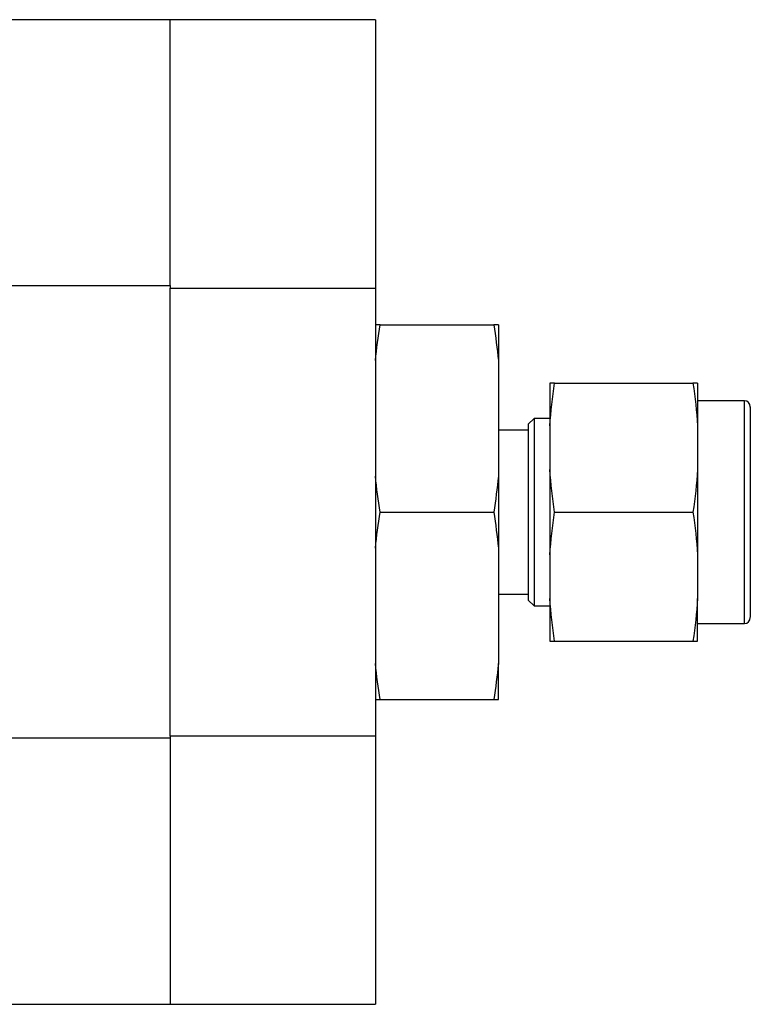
# Model space of a CAD drawing. Header units: inches. Extents: x 7 to 41.4, y 5.3 to 27.
# Tile 8 of 13: x 21 to 23.5, y 23.7 to 27. Entities that reach past the tile are written whole.
import ezdxf

# ---------------------------------------------------------------- set-up
doc = ezdxf.new("R2010")
doc.units = ezdxf.units.IN
doc.header["$LTSCALE"] = 4
doc.header["$MEASUREMENT"] = 0

msp = doc.modelspace()

# ---------------------------------------------------------------- linework, layer by layer
at = {"color": 7, "linetype": 'Continuous', "lineweight": 25}
for p, q in [((21.535, 26.9668), (19.8106, 26.9668)), ((21.535, 26.0733), (21.535, 26.9668)), ((22.2239, 26.9658), (21.535, 26.9658)), ((22.2239, 26.9658), (22.2239, 26.0646)), ((19.8106, 26.0733), (21.535, 26.0733)), ((21.535, 26.0733), (21.535, 26.0723)), ((21.535, 26.0733), (21.535, 26.0646)), ((21.535, 26.0646), (22.2239, 26.0646)), ((21.535, 24.5598), (21.535, 26.0646)), ((22.2239, 26.0646), (22.2239, 24.5598)), ((22.2397, 25.9421), (22.6216, 25.9421)), ((22.6373, 25.9421), (22.6373, 25.8213)), ((22.6373, 25.8213), (22.6373, 25.4331)), ((22.8106, 25.7453), (22.8106, 25.6022)), ((22.8263, 25.7453), (23.2909, 25.7453)), ((23.3066, 25.7453), (23.3066, 25.6022)), ((23.4641, 25.6862), (23.3066, 25.6862)), ((22.757, 25.6272), (22.7373, 25.6075)), ((22.7373, 25.6075), (22.7373, 25.0565)), ((22.8106, 25.6272), (22.757, 25.6272)), ((22.757, 25.6272), (22.757, 25.0394)), ((22.7373, 25.5878), (22.6373, 25.5878)), ((22.8106, 25.6022), (22.8106, 25.4553)), ((23.3066, 25.6022), (23.3066, 25.4553)), ((22.8106, 25.4553), (22.8106, 25.1691)), ((23.3066, 25.4553), (23.3066, 25.1691)), ((22.6373, 25.4331), (22.6373, 25.1913)), ((22.2397, 25.3122), (22.6216, 25.3122)), ((22.8263, 25.3122), (23.2909, 25.3122)), ((22.6373, 25.1913), (22.6373, 24.8032)), ((22.8106, 25.1691), (22.8106, 25.0222)), ((23.3066, 25.1691), (23.3066, 25.0222)), ((22.7373, 25.0565), (22.7373, 25.0169)), ((22.6373, 25.0366), (22.7373, 25.0366)), ((22.7373, 25.0169), (22.757, 24.9973)), ((22.757, 25.0394), (22.757, 24.9973)), ((22.8106, 25.0222), (22.8106, 24.8791)), ((23.3066, 24.8791), (23.3066, 25.0222)), ((22.757, 24.9973), (22.8106, 24.9973)), ((23.3066, 24.9382), (23.4641, 24.9382)), ((22.8263, 24.8791), (23.2909, 24.8791)), ((22.6373, 24.6823), (22.6373, 24.8032)), ((22.2397, 24.6823), (22.6216, 24.6823)), ((21.535, 24.5532), (19.8106, 24.5532)), ((22.2239, 24.5598), (21.535, 24.5598)), ((21.535, 24.5598), (21.535, 23.6587)), ((22.2239, 24.5598), (22.2239, 23.6587)), ((19.8106, 23.6597), (21.535, 23.6597)), ((21.535, 23.6587), (22.2239, 23.6587))]:
    msp.add_line(p, q, dxfattribs=at)
at = {"color": 8, "linetype": 'Continuous', "lineweight": 25}
for p, q in [((23.4641, 24.9883), (23.4641, 25.6862)), ((23.4641, 24.9382), (23.4641, 24.9883))]:
    msp.add_line(p, q, dxfattribs=at)
at = {"color": 7, "linetype": 'Continuous', "lineweight": 25}
for centre, start, end in [((23.4641, 25.6665), 0, 90), ((23.4641, 24.9579), 270, 0)]:
    msp.add_arc(centre, 0.0197, start, end, dxfattribs=at)
for points in [[(22.2239, 25.8213), (22.2281, 25.8616), (22.2335, 25.9019), (22.2397, 25.9421)], [(22.2397, 25.9421), (22.2335, 25.9421), (22.2281, 25.9421), (22.2239, 25.9421)], [(22.6216, 25.9421), (22.6278, 25.9019), (22.6331, 25.8616), (22.6373, 25.8213)], [(22.6373, 25.9421), (22.6331, 25.9421), (22.6278, 25.9421), (22.6216, 25.9421)], [(22.8106, 25.6022), (22.8134, 25.6501), (22.819, 25.6978), (22.8263, 25.7453)], [(22.8263, 25.7453), (22.819, 25.7453), (22.8134, 25.7453), (22.8106, 25.7453)], [(23.2909, 25.7453), (23.2982, 25.6978), (23.3038, 25.6501), (23.3066, 25.6022)], [(23.3066, 25.7453), (23.3038, 25.7453), (23.2982, 25.7453), (23.2909, 25.7453)], [(22.8263, 25.3122), (22.819, 25.3597), (22.8134, 25.4074), (22.8106, 25.4553)], [(23.3066, 25.4553), (23.3038, 25.4074), (23.2982, 25.3597), (23.2909, 25.3122)], [(22.2397, 25.3122), (22.2335, 25.3524), (22.2281, 25.3927), (22.2239, 25.4331)], [(22.6373, 25.4331), (22.6331, 25.3927), (22.6278, 25.3524), (22.6216, 25.3122)], [(22.2239, 25.1913), (22.2281, 25.2317), (22.2335, 25.272), (22.2397, 25.3122)], [(22.6216, 25.3122), (22.6278, 25.272), (22.6331, 25.2317), (22.6373, 25.1913)], [(22.8106, 25.1691), (22.8134, 25.217), (22.819, 25.2647), (22.8263, 25.3122)], [(23.2909, 25.3122), (23.2982, 25.2647), (23.3038, 25.217), (23.3066, 25.1691)], [(22.8263, 24.8791), (22.819, 24.9267), (22.8134, 24.9743), (22.8106, 25.0222)], [(23.3066, 25.0222), (23.3038, 24.9743), (23.2982, 24.9267), (23.2909, 24.8791)], [(22.8106, 24.8791), (22.8134, 24.8791), (22.819, 24.8791), (22.8263, 24.8791)], [(23.2909, 24.8791), (23.2982, 24.8791), (23.3038, 24.8791), (23.3066, 24.8791)], [(22.2397, 24.6823), (22.2335, 24.7225), (22.2281, 24.7628), (22.2239, 24.8032)], [(22.6373, 24.8032), (22.6331, 24.7628), (22.6278, 24.7225), (22.6216, 24.6823)], [(22.2239, 24.6823), (22.2281, 24.6823), (22.2335, 24.6823), (22.2397, 24.6823)], [(22.6216, 24.6823), (22.6278, 24.6823), (22.6331, 24.6823), (22.6373, 24.6823)]]:
    msp.add_open_spline(points, degree=3, dxfattribs=at)
for points, knots in [([(23.4838, 25.6651), (23.4838, 25.6655), (23.4838, 25.6675), (23.4838, 25.6562), (23.4838, 25.631), (23.4838, 25.5923), (23.4838, 25.5446), (23.4838, 25.4904), (23.4838, 25.4301), (23.4838, 25.3634), (23.4838, 25.2919), (23.4838, 25.2199), (23.4838, 25.1516), (23.4838, 25.0916), (23.4838, 25.0415), (23.4838, 25.0172), (23.4838, 25.0054)], [0, 0, 0, 0, 0.0211474, 0.0999659, 0.1787844, 0.255965, 0.330065, 0.3999773, 0.4698895, 0.5439895, 0.6211701, 0.6999886, 0.7788071, 0.8559877, 0.9300877, 1, 1, 1, 1]), ([(23.4838, 25.0054), (23.4838, 24.9956), (23.4838, 24.9756), (23.4838, 24.9599), (23.4838, 24.9595), (23.4838, 24.9593)], [0, 0, 0, 0, 0.3494819, 0.7198975, 1, 1, 1, 1])]:
    msp.add_open_spline(points, degree=3, knots=knots, dxfattribs=at)

doc.saveas('drawing.dxf')
